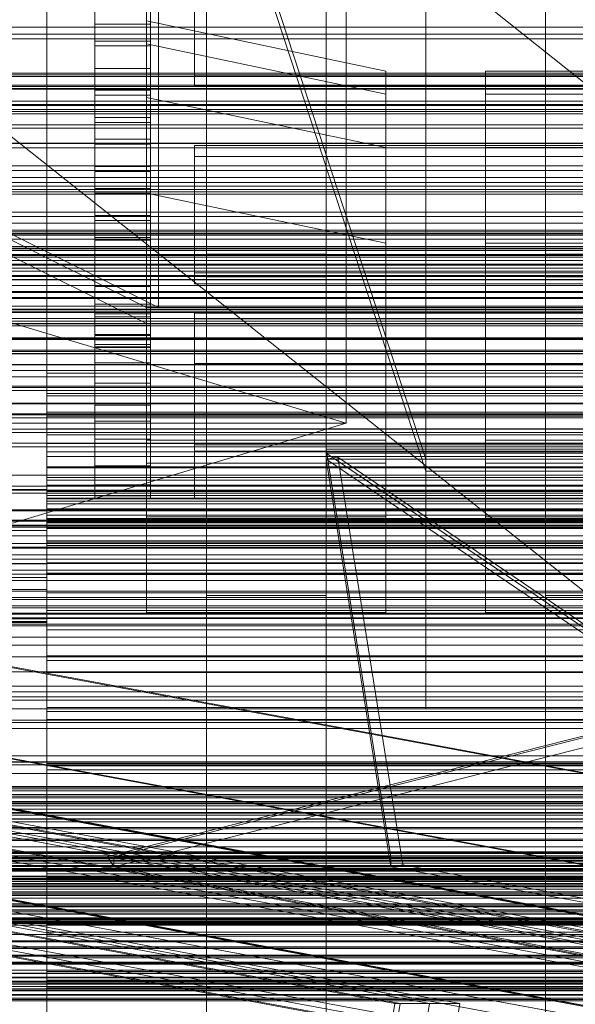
# Model space of a CAD drawing. Header units: millimetres. Extents: x -4395 to 65662, y -65530 to 6847.
# Tile 188 of 256: x -232 to -93, y -35646 to -35399. Entities that reach past the tile are written whole.
import ezdxf

# ---------------------------------------------------------------- set-up
doc = ezdxf.new("R2010")
doc.units = ezdxf.units.MM
for name, color, linetype, lineweight in [('COTAS_O', 1, 'Continuous', 0), ('frontal_briquetadora', 7, 'Continuous', 0), ('frontal_C01', 7, 'Continuous', 0), ('frontal_C02', 7, 'Continuous', 0), ('frontal_C03', 7, 'Continuous', 0), ('frontal_C04', 7, 'Continuous', 0), ('frontal_C06', 7, 'Continuous', 0), ('frontal_CHUTE_GRIZZLY_SEPARADOR', 7, 'Continuous', 0), ('frontal_fines-r33-C06-receiver', 7, 'Continuous', 0), ('frontal_mezcladora', 7, 'Continuous', 0), ('frontal_secador', 7, 'Continuous', 0)]:
    doc.layers.add(name, color=color, linetype=linetype, lineweight=lineweight)
doc.dimstyles.new('R19_100', dxfattribs={"dimtxt": 250, "dimasz": 150, "dimexe": 150, "dimexo": 80, "dimgap": 100, "dimtad": 1, "dimtih": 1, "dimtoh": 1, "dimdsep": 46, "dimcen": 0.09, "dimadec": 0, "dimazin": 0, "dimtfac": 1, "dimtdec": 4, "dimtofl": 0, "dimtmove": 0, "dimatfit": 3, "dimfxl": 1, "dimtolj": 1, "dimtzin": 0, "dimarcsym": 0})

# ---------------------------------------------------------------- blocks, each defined once
blk = doc.blocks.new('DIM_R33_45')
at = {"layer": 'COTAS_O'}
for p, q in [((-1850, -34800), (-1850, -35500)), ((-150, -34800), (-150, -35500)), ((-1850, -35500), (-1700, -35455)), ((-150, -35500), (-300, -35455)), ((-150, -35500), (-1850, -35500)), ((-1850, -35500), (-1700, -35545)), ((-150, -35500), (-300, -35545))]:
    blk.add_line(p, q, dxfattribs=at)
blk.add_text('1700 O', height=250, rotation=180, dxfattribs=at).set_placement((-1000, -35600))
blk = doc.blocks.new('DIM_R33_49')
at = {"layer": 'COTAS_O'}
for p, q in [((-1480, -35300), (-1330, -35255)), ((490, -35300), (340, -35255)), ((-1480, -36000), (-1480, -35300)), ((-1480, -35300), (490, -35300)), ((-1480, -35300), (-1330, -35345)), ((490, -35300), (340, -35345)), ((490, -36000), (490, -35300))]:
    blk.add_line(p, q, dxfattribs=at)
blk.add_text('1970 O', height=250, dxfattribs=at).set_placement((-495, -35200))
blk = doc.blocks.new('DIM_R33_51')
at = {"layer": 'COTAS_O'}
for p, q in [((-1400, -35300), (-1250, -35255)), ((1400, -35300), (1250, -35255)), ((-1400, -36000), (-1400, -35300)), ((-1400, -35300), (1400, -35300)), ((-1400, -35300), (-1250, -35345)), ((1400, -35300), (1250, -35345)), ((1400, -36000), (1400, -35300))]:
    blk.add_line(p, q, dxfattribs=at)
blk.add_text('2800 O', height=250, dxfattribs=at).set_placement((0, -35200))

msp = doc.modelspace()

# ---------------------------------------------------------------- linework, layer by layer
at = {"layer": 'frontal_briquetadora'}
for p, q in [((-674.804, -34950), (340, -35756.525)), ((-720.639, -35041.307), (340, -35884.261))]:
    msp.add_line(p, q, dxfattribs=at)
at = {"layer": 'frontal_C01'}
for p, q in [((-185, -35647.71), (-185, -35248.325)), ((-155, -35248.325), (-155, -35647.71)), ((-100, -35647.71), (-100, -35248.325)), ((-185, -35253.97), (-185, -35653.355)), ((-155, -35653.355), (-155, -35253.97)), ((-100, -35253.97), (-100, -35653.355)), ((-130, -35565.924), (-130, -35296.626)), ((-130, -35302.385), (-130, -35571.683)), ((-185, -35728.153), (-185, -35328.3)), ((-155, -35328.3), (-155, -35728.153)), ((-100, -35728.153), (-100, -35328.3)), ((-185, -35333.946), (-185, -35733.798)), ((-155, -35733.798), (-155, -35333.946)), ((-100, -35333.946), (-100, -35733.798)), ((-200, -35504.285), (-200, -35399.102)), ((-200, -35399.102), (-140, -35411.682)), ((-200, -35404.858), (-200, -35399.102)), ((425, -35400.691), (-425, -35400.691)), ((-200, -35510.042), (-200, -35404.858)), ((-200, -35404.858), (-140, -35417.438)), ((-200, -35418.288), (-200, -35404.858)), ((-425, -35412.204), (425, -35412.204)), ((-140, -35411.682), (-140, -35504.285)), ((-140, -35411.682), (-140, -35417.438)), ((-115, -35504.285), (-115, -35411.682)), ((-115, -35411.682), (-55, -35411.682)), ((-115, -35417.438), (-115, -35411.682)), ((-140, -35417.438), (-140, -35510.042)), ((-140, -35417.438), (-140, -35430.869)), ((-115, -35510.042), (-115, -35417.438)), ((-115, -35417.438), (-55, -35417.438)), ((-115, -35430.869), (-115, -35417.438)), ((-200, -35523.472), (-200, -35418.288)), ((-200, -35418.288), (-140, -35430.869)), ((-200, -35442.272), (-200, -35418.288)), ((-140, -35430.869), (-140, -35523.472)), ((-140, -35430.869), (-140, -35454.852)), ((-115, -35523.472), (-115, -35430.869)), ((-115, -35430.869), (-55, -35430.869)), ((-115, -35454.852), (-115, -35430.869)), ((-140, -35454.852), (-200, -35442.272)), ((-200, -35442.272), (-200, -35547.456)), ((-140, -35547.456), (-140, -35454.852)), ((-55, -35454.852), (-115, -35454.852)), ((-115, -35454.852), (-115, -35547.456)), ((-185, -35463.271), (-185, -35457.626)), ((-185, -35457.626), (-155, -35457.626)), ((-185, -35857.011), (-185, -35457.626)), ((-155, -35457.626), (-155, -35463.271)), ((-155, -35457.626), (-155, -35857.011)), ((-100, -35463.271), (-100, -35457.626)), ((-100, -35457.626), (-70, -35457.626)), ((-100, -35857.011), (-100, -35457.626)), ((-155, -35463.271), (-185, -35463.271)), ((-185, -35463.271), (-185, -35862.656)), ((-155, -35862.656), (-155, -35463.271)), ((-70, -35463.271), (-100, -35463.271)), ((-100, -35463.271), (-100, -35862.656)), ((-140, -35504.285), (-200, -35504.285)), ((-200, -35504.285), (-200, -35510.042)), ((-140, -35510.042), (-140, -35504.285)), ((-55, -35504.285), (-115, -35504.285)), ((-115, -35504.285), (-115, -35510.042)), ((-140, -35510.042), (-200, -35510.042)), ((-200, -35510.042), (-200, -35523.472)), ((-140, -35523.472), (-140, -35510.042)), ((-55, -35510.042), (-115, -35510.042)), ((-115, -35510.042), (-115, -35523.472)), ((-140, -35523.472), (-200, -35523.472)), ((-200, -35523.472), (-200, -35547.456)), ((-140, -35547.456), (-140, -35523.472)), ((-55, -35523.472), (-115, -35523.472)), ((-115, -35523.472), (-115, -35547.456)), ((-185, -35543.247), (-185, -35537.601)), ((-185, -35537.601), (-155, -35537.601)), ((-185, -35937.454), (-185, -35537.601)), ((-155, -35537.601), (-155, -35543.247)), ((-155, -35537.601), (-155, -35937.454)), ((-100, -35543.247), (-100, -35537.601)), ((-100, -35537.601), (-70, -35537.601)), ((-100, -35937.454), (-100, -35537.601)), ((-155, -35543.247), (-185, -35543.247)), ((-185, -35543.247), (-185, -35943.099)), ((-155, -35943.099), (-155, -35543.247)), ((-70, -35543.247), (-100, -35543.247)), ((-100, -35543.247), (-100, -35943.099)), ((-200, -35547.456), (-140, -35547.456)), ((-115, -35547.456), (-55, -35547.456)), ((-250, -35565.924), (-130, -35565.924)), ((-130, -35565.924), (0, -35565.924)), ((-130, -35571.683), (-130, -35565.924)), ((-300, -35567.39), (300, -35567.39)), ((300, -35569.436), (-300, -35569.436)), ((300, -35571.622), (-300, -35571.622)), ((-130, -35571.683), (-250, -35571.683)), ((0, -35571.683), (-130, -35571.683)), ((-300, -35574.515), (300, -35574.515)), ((300, -35593.11), (-300, -35593.11)), ((-300, -35593.594), (300, -35593.594)), ((-300, -35594.884), (300, -35594.884)), ((300, -35595.501), (-300, -35595.501)), ((300, -35595.946), (-300, -35595.946)), ((-300, -35596.778), (300, -35596.778)), ((-300, -35598.324), (300, -35598.324)), ((300, -35599.284), (-300, -35599.284)), ((-450, -35609.738), (450, -35609.738)), ((-300, -35611.874), (300, -35611.874)), ((300, -35618.311), (-300, -35618.311)), ((450, -35621.028), (-450, -35621.028)), ((300, -35624.284), (-300, -35624.284)), ((-300, -35631.341), (300, -35631.341)), ((300, -35631.655), (-300, -35631.655)), ((-300, -35633.453), (300, -35633.453)), ((-300, -35637.232), (300, -35637.232)), ((300, -35639.133), (-300, -35639.133)), ((300, -35640.036), (-300, -35640.036)), ((300, -35640.35), (-300, -35640.35)), ((300, -35642.191), (-300, -35642.191)), ((-300, -35642.407), (300, -35642.407)), ((450, -35643.314), (-450, -35643.314)), ((-450, -35644.888), (450, -35644.888)), ((300, -35643.367), (-300, -35643.367)), ((-300, -35643.468), (300, -35643.468)), ((-300, -35644.543), (300, -35644.543)), ((300, -35644.879), (-300, -35644.879))]:
    msp.add_line(p, q, dxfattribs=at)
at = {"layer": 'frontal_C02'}
for p, q in [((300, -35412.599), (-300, -35412.599)), ((-300, -35413.037), (300, -35413.037)), ((300, -35415.228), (-300, -35415.228)), ((-300, -35415.574), (300, -35415.574)), ((-300, -35416.016), (300, -35416.016)), ((300, -35416.236), (-300, -35416.236)), ((-300, -35419.217), (300, -35419.217)), ((300, -35420.221), (-300, -35420.221)), ((-300, -35429.771), (300, -35429.771)), ((300, -35440.571), (-300, -35440.571)), ((300, -35441.964), (-300, -35441.964)), ((300, -35449.832), (-300, -35449.832)), ((-300, -35451.595), (300, -35451.595)), ((-300, -35453.803), (300, -35453.803)), ((300, -35458.371), (-300, -35458.371)), ((-300, -35459.19), (300, -35459.19)), ((300, -35460.1), (-300, -35460.1)), ((-300, -35460.397), (300, -35460.397)), ((300, -35461.124), (-300, -35461.124)), ((300, -35461.821), (-300, -35461.821)), ((300, -35462.917), (-300, -35462.917)), ((-300, -35463.964), (300, -35463.964)), ((-300, -35464.013), (300, -35464.013)), ((300, -35465.454), (-300, -35465.454)), ((300, -35466.944), (-300, -35466.944)), ((-300, -35468.478), (300, -35468.478)), ((300, -35470.655), (-300, -35470.655)), ((300, -35473.713), (-300, -35473.713)), ((300, -35478.614), (-300, -35478.614)), ((300, -35488.364), (-300, -35488.364)), ((300, -35491.753), (-300, -35491.753)), ((-300, -35495.006), (300, -35495.006)), ((-300, -35495.141), (300, -35495.141)), ((300, -35498.683), (-300, -35498.683)), ((300, -35502.36), (-300, -35502.36)), ((-300, -35512.996), (300, -35512.996)), ((300, -35515.806), (-300, -35515.806)), ((-550, -35521.723), (550, -35521.723)), ((300, -35521.943), (-300, -35521.943)), ((550, -35525.723), (-550, -35525.723)), ((300, -35524.294), (-300, -35524.294)), ((-300, -35524.558), (300, -35524.558)), ((300, -35528.269), (-300, -35528.269)), ((300, -35530.172), (-300, -35530.172)), ((300, -35534.104), (-300, -35534.104)), ((-300, -35535.177), (300, -35535.177)), ((-300, -35536.826), (300, -35536.826)), ((300, -35537.865), (-300, -35537.865)), ((300, -35539.461), (-300, -35539.461)), ((350, -35542.154), (-350, -35542.154)), ((350, -35543.727), (-350, -35543.727)), ((-300, -35544.234), (300, -35544.234)), ((-300, -35545.825), (300, -35545.825)), ((350, -35546.343), (-350, -35546.343)), ((-300, -35547.622), (300, -35547.622)), ((350, -35550.822), (-350, -35550.822)), ((-300, -35548.823), (300, -35548.823)), ((-300, -35549.007), (300, -35549.007)), ((300, -35550.389), (-300, -35550.389)), ((300, -35553.701), (-300, -35553.701)), ((350, -35555.655), (-350, -35555.655)), ((300, -35558.58), (-300, -35558.58)), ((350, -35562.36), (-350, -35562.36)), ((-350, -35568.674), (350, -35568.674)), ((300, -35575.099), (-300, -35575.099)), ((350, -35576.583), (-350, -35576.583)), ((350, -35583.417), (-350, -35583.417)), ((300, -35584.901), (-300, -35584.901)), ((350, -35591.326), (-350, -35591.326)), ((-311.15, -35591.114), (311.15, -35591.114)), ((-311.15, -35591.711), (311.15, -35591.711)), ((-311.15, -35592.248), (311.15, -35592.248)), ((-311.15, -35593.996), (311.15, -35593.996)), ((-311.15, -35595.033), (311.15, -35595.033)), ((-550, -35597.723), (550, -35597.723)), ((350, -35597.64), (-350, -35597.64)), ((-311.15, -35597.814), (311.15, -35597.814)), ((-311.15, -35599.281), (311.15, -35599.281)), ((-550, -35601.723), (550, -35601.723)), ((-311.15, -35602.905), (311.15, -35602.905)), ((300, -35601.42), (-300, -35601.42)), ((350, -35604.345), (-350, -35604.345)), ((-311.15, -35604.702), (311.15, -35604.702)), ((-440, -35607.501), (440, -35607.501)), ((-440, -35607.712), (440, -35607.712)), ((-440, -35607.902), (440, -35607.902)), ((300, -35606.299), (-300, -35606.299)), ((-440, -35608.522), (440, -35608.522)), ((-440, -35608.889), (440, -35608.889)), ((-440, -35609.875), (440, -35609.875)), ((-440, -35610.394), (440, -35610.394)), ((350, -35609.178), (-350, -35609.178)), ((311.15, -35608.923), (-311.15, -35608.923)), ((300, -35609.611), (-300, -35609.611)), ((-440, -35611.679), (440, -35611.679)), ((-440, -35612.315), (440, -35612.315)), ((-311.15, -35610.927), (311.15, -35610.927)), ((-300, -35610.993), (300, -35610.993)), ((-300, -35611.177), (300, -35611.177)), ((-300, -35612.378), (300, -35612.378)), ((440, -35613.811), (-440, -35613.811)), ((-440, -35614.521), (440, -35614.521)), ((350, -35613.657), (-350, -35613.657)), ((-311.15, -35615.456), (311.15, -35615.456)), ((-300, -35614.175), (300, -35614.175)), ((-440, -35616.126), (440, -35616.126)), ((-440, -35616.861), (440, -35616.861)), ((350, -35616.273), (-350, -35616.273)), ((350, -35617.846), (-350, -35617.846)), ((-311.15, -35617.53), (311.15, -35617.53)), ((300, -35615.766), (-300, -35615.766)), ((-440, -35618.466), (440, -35618.466)), ((-440, -35619.176), (440, -35619.176)), ((-440, -35620.671), (440, -35620.671)), ((-440, -35621.308), (440, -35621.308)), ((-440, -35622.592), (440, -35622.592)), ((-311.15, -35622.06), (311.15, -35622.06)), ((300, -35620.539), (-300, -35620.539)), ((300, -35622.135), (-300, -35622.135)), ((-440, -35623.112), (440, -35623.112)), ((-440, -35624.097), (440, -35624.097)), ((-440, -35624.465), (440, -35624.465)), ((-440, -35625.084), (440, -35625.084)), ((-440, -35625.274), (440, -35625.274)), ((-311.15, -35624.064), (311.15, -35624.064)), ((-300, -35623.174), (300, -35623.174)), ((-300, -35624.823), (300, -35624.823)), ((-440, -35625.486), (440, -35625.486)), ((300, -35625.896), (-300, -35625.896)), ((-311.15, -35628.284), (311.15, -35628.284)), ((-311.15, -35630.081), (311.15, -35630.081)), ((300, -35629.828), (-300, -35629.828)), ((300, -35631.731), (-300, -35631.731)), ((-311.15, -35633.705), (311.15, -35633.705)), ((-311.15, -35635.172), (311.15, -35635.172)), ((-300, -35635.442), (300, -35635.442)), ((300, -35635.706), (-300, -35635.706)), ((-311.15, -35637.953), (311.15, -35637.953)), ((-311.15, -35638.991), (311.15, -35638.991)), ((300, -35638.057), (-300, -35638.057)), ((-311.15, -35640.739), (311.15, -35640.739)), ((-311.15, -35641.276), (311.15, -35641.276)), ((-311.15, -35641.872), (311.15, -35641.872)), ((300, -35644.194), (-300, -35644.194))]:
    msp.add_line(p, q, dxfattribs=at)
at = {"layer": 'frontal_C03'}
for p, q in [((1270, -35402.437), (-1230, -35402.437)), ((1270, -35403.62), (-1230, -35403.62)), ((1515, -35420.147), (-1475, -35420.147)), ((1515, -35420.34), (-1475, -35420.34)), ((1270, -35420.034), (-1230, -35420.034)), ((1515, -35421.8), (-1475, -35421.8)), ((1515, -35422.36), (-1475, -35422.36)), ((-1230, -35421.289), (1270, -35421.289)), ((1515, -35425.136), (-1475, -35425.136)), ((1515, -35426.008), (-1475, -35426.008)), ((1515, -35429.829), (-1475, -35429.829)), ((1515, -35430.928), (-1475, -35430.928)), ((-1475, -35435.42), (1515, -35435.42)), ((1515, -35436.638), (-1475, -35436.638)), ((1270, -35438.36), (-1230, -35438.36)), ((1270, -35439.64), (-1230, -35439.64)), ((1515, -35441.362), (-1475, -35441.362)), ((1515, -35442.58), (-1475, -35442.58)), ((1515, -35447.072), (-1475, -35447.072)), ((1515, -35448.171), (-1475, -35448.171)), ((1515, -35451.992), (-1475, -35451.992)), ((1270, -35452.425), (-1230, -35452.425)), ((1515, -35452.864), (-1475, -35452.864)), ((1270, -35452.491), (-1230, -35452.491)), ((1515, -35455.64), (-1475, -35455.64)), ((1515, -35456.2), (-1475, -35456.2)), ((1270, -35456.096), (-1230, -35456.096)), ((1270, -35456.285), (-1230, -35456.285)), ((1270, -35456.711), (-1230, -35456.711)), ((1515, -35457.66), (-1475, -35457.66)), ((1515, -35457.853), (-1475, -35457.853)), ((1270, -35457.966), (-1230, -35457.966)), ((1270, -35462.946), (-1230, -35462.946)), ((1270, -35463.229), (-1230, -35463.229)), ((1516, -35467.156), (-1476, -35467.156)), ((1516, -35467.183), (-1476, -35467.183)), ((1516, -35468.625), (-1476, -35468.625)), ((1516, -35468.7), (-1476, -35468.7)), ((1516, -35471.365), (-1476, -35471.365)), ((1516, -35471.478), (-1476, -35471.478)), ((1270, -35471.933), (-1230, -35471.933)), ((-1230, -35472.267), (1270, -35472.267)), ((1270, -35474.38), (-1230, -35474.38)), ((1516, -35474.959), (-1476, -35474.959)), ((-1476, -35475.093), (1516, -35475.093)), ((1270, -35475.563), (-1230, -35475.563)), ((1516, -35478.861), (-1476, -35478.861)), ((1516, -35478.994), (-1476, -35478.994)), ((1270, -35481.687), (-1230, -35481.687)), ((1270, -35482.021), (-1230, -35482.021)), ((1516, -35482.476), (-1476, -35482.476)), ((1516, -35482.589), (-1476, -35482.589)), ((1516, -35485.254), (-1476, -35485.254)), ((1516, -35485.329), (-1476, -35485.329)), ((1516, -35486.771), (-1476, -35486.771)), ((1516, -35486.798), (-1476, -35486.798)), ((1270, -35490.69), (-1230, -35490.69)), ((1270, -35490.724), (-1230, -35490.724)), ((1270, -35491.007), (-1230, -35491.007)), ((1270, -35491.754), (-1230, -35491.754)), ((1270, -35497.669), (-1230, -35497.669)), ((1270, -35497.858), (-1230, -35497.858)), ((1270, -35501.463), (-1230, -35501.463)), ((1270, -35501.529), (-1230, -35501.529)), ((1270, -35505.014), (-1230, -35505.014)), ((1270, -35505.919), (-1230, -35505.919)), ((1270, -35516.801), (-1230, -35516.801)), ((1270, -35517.512), (-1230, -35517.512)), ((1270, -35525.598), (-1230, -35525.598)), ((1270, -35526.088), (-1230, -35526.088)), ((1270, -35531.067), (-1230, -35531.067)), ((1270, -35531.317), (-1230, -35531.317)), ((1270, -35532.998), (-1230, -35532.998))]:
    msp.add_line(p, q, dxfattribs=at)
at = {"layer": 'frontal_C04'}
for p, q in [((-225, -35487.488), (-225, -34411.606)), ((-225, -34417.244), (-225, -35493.126)), ((-225, -34440.737), (-225, -35516.618)), ((-225, -35634.08), (-225, -34558.198)), ((-225, -34563.836), (-225, -35639.718)), ((-225, -34605.183), (-225, -35681.065)), ((-213, -35368.44), (-213, -35404.148)), ((-199, -35404.148), (-199, -35368.44)), ((-213, -35410.989), (-213, -35375.281)), ((-199, -35375.281), (-199, -35410.989)), ((-213, -35380.753), (-213, -35416.461)), ((-199, -35416.461), (-199, -35380.753)), ((-188, -35380.749), (-188, -35412.699)), ((-188, -35415.435), (-188, -35383.486)), ((-213, -35423.302), (-213, -35387.593)), ((-199, -35387.593), (-199, -35423.302)), ((-213, -35393.066), (-213, -35428.774)), ((-213, -35399.906), (-213, -35393.066)), ((-199, -35428.774), (-199, -35393.066)), ((-199, -35393.066), (-199, -35399.906)), ((-213, -35399.906), (-199, -35399.906)), ((-213, -35435.614), (-213, -35399.906)), ((-199, -35399.906), (-199, -35435.614)), ((-213, -35404.148), (-199, -35404.148)), ((-213, -35404.148), (-213, -35410.989)), ((-199, -35405.378), (-213, -35405.378)), ((-213, -35405.378), (-213, -35441.087)), ((-213, -35412.219), (-213, -35405.378)), ((-199, -35404.148), (-199, -35410.989)), ((-199, -35441.087), (-199, -35405.378)), ((-199, -35405.378), (-199, -35412.219)), ((-199, -35410.989), (-213, -35410.989)), ((-213, -35412.219), (-199, -35412.219)), ((-213, -35447.927), (-213, -35412.219)), ((-199, -35412.219), (-199, -35447.927)), ((-188, -35412.699), (188, -35412.699)), ((-188, -35412.699), (-188, -35415.435)), ((188, -35415.435), (-188, -35415.435)), ((-213, -35416.461), (-199, -35416.461)), ((-213, -35416.461), (-213, -35423.302)), ((-199, -35417.691), (-213, -35417.691)), ((-213, -35417.691), (-213, -35453.399)), ((-213, -35424.531), (-213, -35417.691)), ((-199, -35416.461), (-199, -35423.302)), ((-199, -35453.399), (-199, -35417.691)), ((-199, -35417.691), (-199, -35424.531)), ((-199, -35423.302), (-213, -35423.302)), ((-213, -35424.531), (-199, -35424.531)), ((-213, -35460.24), (-213, -35424.531)), ((-199, -35424.531), (-199, -35460.24)), ((-213, -35428.774), (-199, -35428.774)), ((-213, -35428.774), (-213, -35435.614)), ((-199, -35430.004), (-213, -35430.004)), ((-213, -35430.004), (-213, -35465.712)), ((-213, -35436.844), (-213, -35430.004)), ((-199, -35428.774), (-199, -35435.614)), ((-199, -35465.712), (-199, -35430.004)), ((-199, -35430.004), (-199, -35436.844)), ((188, -35430.342), (-188, -35430.342)), ((-188, -35430.342), (-188, -35462.292)), ((-188, -35433.079), (-188, -35430.342)), ((-188, -35433.079), (188, -35433.079)), ((-188, -35465.028), (-188, -35433.079)), ((-199, -35435.614), (-213, -35435.614)), ((-213, -35436.844), (-199, -35436.844)), ((-213, -35472.553), (-213, -35436.844)), ((-199, -35436.844), (-199, -35472.553)), ((-213, -35441.087), (-199, -35441.087)), ((-213, -35441.087), (-213, -35447.927)), ((-199, -35442.317), (-213, -35442.317)), ((-213, -35442.317), (-213, -35478.025)), ((-213, -35449.157), (-213, -35442.317)), ((-199, -35441.087), (-199, -35447.927)), ((-199, -35478.025), (-199, -35442.317)), ((-199, -35442.317), (-199, -35449.157)), ((-199, -35447.927), (-213, -35447.927)), ((-213, -35449.157), (-199, -35449.157)), ((-213, -35484.865), (-213, -35449.157)), ((-199, -35449.157), (-199, -35484.865)), ((-213, -35453.399), (-199, -35453.399)), ((-213, -35453.399), (-213, -35460.24)), ((-199, -35454.072), (-213, -35454.072)), ((-213, -35454.072), (-213, -35489.942)), ((-213, -35459.215), (-213, -35454.072)), ((-199, -35453.399), (-199, -35460.24)), ((-199, -35489.942), (-199, -35454.072)), ((-199, -35454.072), (-199, -35459.215)), ((-213, -35459.215), (-199, -35459.215)), ((-213, -35495.457), (-213, -35459.215)), ((-199, -35459.215), (-199, -35495.457)), ((-199, -35460.24), (-213, -35460.24)), ((-188, -35462.292), (188, -35462.292)), ((-188, -35462.292), (-188, -35465.028)), ((-199, -35462.952), (-213, -35462.952)), ((-213, -35462.952), (-213, -35499.475)), ((-213, -35467.146), (-213, -35462.952)), ((-199, -35499.475), (-199, -35462.952)), ((-199, -35462.952), (-199, -35467.146)), ((-213, -35465.712), (-199, -35465.712)), ((-213, -35465.712), (-213, -35472.553)), ((-213, -35467.146), (-199, -35467.146)), ((-213, -35503.993), (-213, -35467.146)), ((-199, -35465.712), (-199, -35472.553)), ((-199, -35467.146), (-199, -35503.993)), ((188, -35465.028), (-188, -35465.028)), ((-199, -35470.111), (-213, -35470.111)), ((-213, -35470.111), (-213, -35507.194)), ((-213, -35473.326), (-213, -35470.111)), ((-199, -35507.194), (-199, -35470.111)), ((-199, -35470.111), (-199, -35473.326)), ((-199, -35472.553), (-213, -35472.553)), ((-213, -35473.326), (-199, -35473.326)), ((-213, -35510.671), (-213, -35473.326)), ((-199, -35473.326), (-199, -35510.671)), ((188, -35472.376), (-188, -35472.376)), ((-188, -35472.376), (-188, -35505.439)), ((-188, -35473.838), (-188, -35472.376)), ((-188, -35473.838), (188, -35473.838)), ((-188, -35507.004), (-188, -35473.838)), ((-199, -35475.498), (-213, -35475.498)), ((-213, -35475.498), (-213, -35513.024)), ((-213, -35477.71), (-213, -35475.498)), ((-199, -35513.024), (-199, -35475.498)), ((-199, -35475.498), (-199, -35477.71)), ((-213, -35477.71), (-199, -35477.71)), ((-213, -35515.424), (-213, -35477.71)), ((-213, -35478.025), (-199, -35478.025)), ((-213, -35478.025), (-213, -35484.865)), ((-199, -35479.075), (-213, -35479.075)), ((-213, -35479.075), (-213, -35516.906)), ((-213, -35480.271), (-213, -35479.075)), ((-199, -35477.71), (-199, -35515.424)), ((-199, -35478.025), (-199, -35484.865)), ((-199, -35516.906), (-199, -35479.075)), ((-199, -35479.075), (-199, -35480.271)), ((-213, -35480.271), (-199, -35480.271)), ((-213, -35518.206), (-213, -35480.271)), ((-199, -35480.818), (-213, -35480.818)), ((-213, -35480.818), (-213, -35518.801)), ((-213, -35481), (-213, -35480.818)), ((-213, -35481), (-199, -35481)), ((-213, -35519), (-213, -35481)), ((-199, -35480.271), (-199, -35518.206)), ((-199, -35518.801), (-199, -35480.818)), ((-199, -35480.818), (-199, -35481)), ((-199, -35481), (-199, -35519)), ((-199, -35484.865), (-213, -35484.865)), ((-188, -35485), (188, -35485)), ((-188, -35519), (-188, -35485)), ((225, -35487.488), (-225, -35487.488)), ((-225, -35487.488), (-225, -35493.126)), ((-225, -35492.58), (-225, -35487.488)), ((-213, -35489.942), (-199, -35489.942)), ((-213, -35489.942), (-213, -35495.457)), ((-199, -35489.942), (-199, -35495.457)), ((225, -35492.58), (-225, -35492.58)), ((-225, -35492.58), (-225, -35498.272)), ((-225, -35497.211), (-225, -35492.58)), ((-225, -35493.126), (225, -35493.126)), ((-225, -35493.126), (-225, -35498.272)), ((-199, -35495.457), (-213, -35495.457)), ((225, -35497.211), (-225, -35497.211)), ((-225, -35497.211), (-225, -35502.953)), ((-225, -35501.386), (-225, -35497.211)), ((-225, -35498.272), (225, -35498.272)), ((-225, -35498.272), (-225, -35502.953)), ((225, -35501.386), (-225, -35501.386)), ((-225, -35501.386), (-225, -35507.174)), ((-225, -35505.108), (-225, -35501.386)), ((-213, -35499.475), (-199, -35499.475)), ((-213, -35499.475), (-213, -35503.993)), ((-199, -35499.475), (-199, -35503.993)), ((-225, -35502.953), (225, -35502.953)), ((-225, -35502.953), (-225, -35507.174)), ((-199, -35503.993), (-213, -35503.993)), ((225, -35505.108), (-225, -35505.108)), ((-225, -35505.108), (-225, -35510.939)), ((-225, -35508.381), (-225, -35505.108)), ((-188, -35505.439), (188, -35505.439)), ((-188, -35505.439), (-188, -35507.004)), ((-225, -35507.174), (225, -35507.174)), ((-225, -35507.174), (-225, -35510.939)), ((225, -35508.381), (-225, -35508.381)), ((-225, -35508.381), (-225, -35514.25)), ((-225, -35511.21), (-225, -35508.381)), ((-213, -35507.194), (-199, -35507.194)), ((-213, -35507.194), (-213, -35510.671)), ((-199, -35507.194), (-199, -35510.671)), ((188, -35507.004), (-188, -35507.004)), ((-225, -35510.939), (225, -35510.939)), ((-225, -35510.939), (-225, -35514.25)), ((225, -35511.21), (-225, -35511.21)), ((-225, -35511.21), (-225, -35517.113)), ((-225, -35513.597), (-225, -35511.21)), ((-199, -35510.671), (-213, -35510.671)), ((225, -35513.597), (-225, -35513.597)), ((-225, -35513.597), (-225, -35519.529)), ((-225, -35515.546), (-225, -35513.597)), ((-213, -35513.024), (-199, -35513.024)), ((-213, -35513.024), (-213, -35515.424)), ((-199, -35513.024), (-199, -35515.424)), ((-225, -35516.618), (-250, -35516.618)), ((-225, -35514.25), (225, -35514.25)), ((-225, -35514.25), (-225, -35517.113)), ((225, -35515.546), (-225, -35515.546)), ((-225, -35515.546), (-225, -35521.502)), ((-225, -35517.058), (-225, -35515.546)), ((-225, -35681.065), (-225, -35516.618)), ((-225, -35516.618), (-225, -35521.987)), ((-199, -35515.424), (-213, -35515.424)), ((225, -35517.058), (-225, -35517.058)), ((-225, -35517.058), (-225, -35523.034)), ((-225, -35518.138), (-225, -35517.058)), ((-225, -35517.113), (225, -35517.113)), ((-225, -35517.113), (-225, -35519.529)), ((225, -35518.138), (-225, -35518.138)), ((-225, -35518.138), (-225, -35524.127)), ((-225, -35518.784), (-225, -35518.138)), ((225, -35518.784), (-225, -35518.784)), ((-225, -35518.784), (-225, -35524.782)), ((-225, -35519), (-225, -35518.784)), ((-225, -35519), (225, -35519)), ((-225, -35525), (-225, -35519)), ((-225, -35519), (-225, -35520.231)), ((-213, -35516.906), (-199, -35516.906)), ((-213, -35516.906), (-213, -35518.206)), ((-199, -35518.206), (-213, -35518.206)), ((-213, -35518.801), (-199, -35518.801)), ((-213, -35518.801), (-213, -35519)), ((-199, -35519), (-213, -35519)), ((-199, -35516.906), (-199, -35518.206)), ((-199, -35518.801), (-199, -35519)), ((188, -35519), (-188, -35519)), ((-225, -35519.529), (225, -35519.529)), ((-225, -35519.529), (-225, -35521.502)), ((-225, -35520.231), (-225, -35526.139)), ((225, -35520.231), (-225, -35520.231)), ((-225, -35520.231), (-225, -35523.885)), ((-225, -35521.502), (225, -35521.502)), ((-225, -35521.502), (-225, -35523.034)), ((-225, -35521.987), (-250, -35521.987)), ((-225, -35687.991), (-225, -35521.987)), ((-225, -35521.987), (-225, -35526.877)), ((-225, -35523.034), (225, -35523.034)), ((-225, -35523.034), (-225, -35524.127)), ((-225, -35523.885), (-225, -35529.523)), ((225, -35523.885), (-225, -35523.885)), ((-225, -35523.885), (-225, -35529.852)), ((-225, -35524.127), (225, -35524.127)), ((-225, -35524.127), (-225, -35524.782)), ((-225, -35524.782), (225, -35524.782)), ((-225, -35524.782), (-225, -35525)), ((225, -35525), (-225, -35525)), ((-225, -35526.441), (-225, -35525)), ((-225, -35526.139), (-225, -35525)), ((-225, -35526.139), (225, -35526.139)), ((-225, -35529.523), (-225, -35526.139)), ((-225, -35530.709), (-225, -35526.441)), ((225, -35526.441), (-225, -35526.441)), ((-225, -35526.877), (-250, -35526.877)), ((-225, -35694.343), (-225, -35526.877)), ((-225, -35526.877), (-225, -35531.292)), ((-225, -35531.292), (-250, -35531.292)), ((-225, -35529.523), (225, -35529.523)), ((-225, -35535.048), (-225, -35529.523)), ((-225, -35529.852), (-225, -35535.048)), ((225, -35529.852), (-225, -35529.852)), ((-225, -35529.852), (-225, -35537.95)), ((-225, -35537.64), (-225, -35530.709)), ((225, -35530.709), (-225, -35530.709)), ((-225, -35700.114), (-225, -35531.292)), ((-225, -35531.292), (-225, -35535.234)), ((-225, -35535.234), (-250, -35535.234)), ((-225, -35535.048), (225, -35535.048)), ((-225, -35542.547), (-225, -35535.048)), ((-225, -35705.299), (-225, -35535.234)), ((-225, -35535.234), (-225, -35538.705)), ((-225, -35538.705), (-250, -35538.705)), ((-225, -35546.967), (-225, -35537.64)), ((225, -35537.64), (-225, -35537.64)), ((-225, -35537.95), (-225, -35542.547)), ((225, -35537.95), (-225, -35537.95)), ((-225, -35537.95), (-225, -35547.934)), ((-225, -35709.889), (-225, -35538.705)), ((-225, -35538.705), (-225, -35541.709)), ((-225, -35541.709), (-250, -35541.709)), ((-225, -35713.881), (-225, -35541.709)), ((-225, -35541.709), (-225, -35544.246)), ((-225, -35542.547), (225, -35542.547)), ((-225, -35551.791), (-225, -35542.547)), ((-225, -35544.246), (-250, -35544.246)), ((-225, -35546.32), (-250, -35546.32)), ((-225, -35717.268), (-225, -35544.246)), ((-225, -35544.246), (-225, -35546.32)), ((-225, -35720.046), (-225, -35546.32)), ((-225, -35546.32), (-225, -35547.931)), ((-225, -35547.931), (-250, -35547.931)), ((-225, -35558.332), (-225, -35546.967)), ((225, -35546.967), (-225, -35546.967)), ((-225, -35722.211), (-225, -35547.931)), ((-225, -35547.931), (-225, -35549.081)), ((-225, -35547.934), (-225, -35551.791)), ((225, -35547.934), (-225, -35547.934)), ((-225, -35547.934), (-225, -35559.5)), ((-225, -35549.081), (-250, -35549.081)), ((-225, -35549.77), (-250, -35549.77)), ((-250, -35550), (-225, -35550)), ((-225, -35723.76), (-225, -35549.081)), ((-225, -35549.081), (-225, -35549.77)), ((-225, -35724.69), (-225, -35549.77)), ((-225, -35549.77), (-225, -35550)), ((-225, -35550), (-225, -35725)), ((-225, -35551.791), (225, -35551.791)), ((-225, -35562.5), (-225, -35551.791)), ((-225, -35571.299), (-225, -35558.332)), ((225, -35558.332), (-225, -35558.332)), ((-225, -35559.5), (-225, -35562.5)), ((225, -35559.5), (-225, -35559.5)), ((-225, -35559.5), (-225, -35572.296)), ((-225, -35562.5), (225, -35562.5)), ((-225, -35574.348), (-225, -35562.5)), ((-225, -35585.368), (-225, -35571.299)), ((225, -35571.299), (-225, -35571.299)), ((-225, -35572.296), (-225, -35574.348)), ((225, -35572.296), (-225, -35572.296)), ((-225, -35572.296), (-225, -35585.934)), ((-225, -35574.348), (225, -35574.348)), ((-225, -35586.976), (-225, -35574.348)), ((314, -35585), (-284, -35585)), ((314, -35585.734), (-284, -35585.734)), ((-225, -35600), (-225, -35585.368)), ((225, -35585.368), (-225, -35585.368)), ((314, -35587.865), (-284, -35587.865)), ((-225, -35585.934), (-225, -35586.976)), ((225, -35585.934), (-225, -35585.934)), ((-225, -35585.934), (-225, -35600)), ((-225, -35586.976), (225, -35586.976)), ((-225, -35600), (-225, -35586.976)), ((314, -35591.183), (-284, -35591.183)), ((314, -35595.365), (-284, -35595.365)), ((-284, -35600), (314, -35600)), ((-225, -35600), (-225, -35614.632)), ((-225, -35600), (225, -35600)), ((-225, -35600), (-225, -35614.066)), ((-225, -35613.024), (-225, -35600)), ((314, -35604.635), (-284, -35604.635)), ((314, -35608.817), (-284, -35608.817)), ((314, -35612.135), (-284, -35612.135)), ((-225, -35614.066), (-225, -35613.024)), ((-225, -35613.024), (225, -35613.024)), ((-225, -35625.652), (-225, -35613.024)), ((314, -35614.266), (-284, -35614.266)), ((314, -35615), (-284, -35615)), ((225, -35614.066), (-225, -35614.066)), ((-225, -35614.066), (-225, -35627.704)), ((-225, -35614.632), (-225, -35628.701)), ((225, -35614.632), (-225, -35614.632)), ((-225, -35627.704), (-225, -35625.652)), ((-225, -35625.652), (225, -35625.652)), ((-225, -35637.5), (-225, -35625.652)), ((225, -35627.704), (-225, -35627.704)), ((-225, -35627.704), (-225, -35640.5)), ((-225, -35628.701), (-225, -35641.668)), ((225, -35628.701), (-225, -35628.701)), ((225, -35634.08), (-225, -35634.08)), ((-225, -35634.08), (-225, -35639.718)), ((-225, -35640.561), (-225, -35634.08)), ((-225, -35640.5), (-225, -35637.5)), ((-225, -35637.5), (225, -35637.5)), ((-225, -35648.209), (-225, -35637.5)), ((-225, -35639.718), (225, -35639.718)), ((-225, -35639.718), (-225, -35646.253)), ((225, -35640.5), (-225, -35640.5)), ((-225, -35640.5), (-225, -35652.066)), ((225, -35640.561), (-225, -35640.561)), ((-225, -35640.561), (-225, -35646.253)), ((-225, -35646.496), (-225, -35640.561)), ((-225, -35641.668), (-225, -35653.033)), ((225, -35641.668), (-225, -35641.668))]:
    msp.add_line(p, q, dxfattribs=at)
at = {"layer": 'frontal_C06'}
for p, q in [((-1322.962, -35382.563), (-83.833, -35612.032)), ((-82.791, -35612.032), (-1321.92, -35382.563)), ((-1198.971, -35382.563), (40.159, -35612.032)), ((41.201, -35612.032), (-1197.929, -35382.563)), ((-1382.276, -35406.782), (-32.276, -35656.782)), ((89.284, -35656.782), (-1260.716, -35406.782)), ((-32.758, -35659.737), (-1382.758, -35409.737)), ((-1261.198, -35409.737), (88.802, -35659.737)), ((-89.448, -35646.516), (-1328.578, -35417.047)), ((-1327.536, -35417.047), (-88.406, -35646.516)), ((34.543, -35646.516), (-1204.586, -35417.047)), ((-1203.545, -35417.047), (35.585, -35646.516)), ((-1318.083, -35421.714), (-97.432, -35647.761)), ((24.128, -35647.761), (-1196.523, -35421.714)), ((-97.914, -35650.716), (-1318.565, -35424.67)), ((-1197.005, -35424.67), (23.646, -35650.716)), ((-1301.614, -35429.803), (-136.398, -35645.583)), ((-121.463, -35645.583), (-1286.679, -35429.803)), ((-1173.455, -35429.803), (-8.239, -35645.583)), ((6.696, -35645.583), (-1158.52, -35429.803)), ((-137.361, -35651.495), (-1302.576, -35435.714)), ((-1287.642, -35435.714), (-122.426, -35651.495)), ((-9.202, -35651.495), (-1174.417, -35435.714)), ((-1159.483, -35435.714), (5.733, -35651.495)), ((-1244.645, -35440.61), (-137.787, -35645.583)), ((-136.398, -35645.583), (-1243.255, -35440.61)), ((-129.104, -35645.583), (-1235.962, -35440.61)), ((-1107.455, -35440.61), (-0.598, -35645.583)), ((8.085, -35645.583), (-1098.772, -35440.61)), ((-138.75, -35651.495), (-1245.607, -35446.521)), ((-1236.924, -35446.521), (-130.067, -35651.495)), ((-1.561, -35651.495), (-1108.418, -35446.521)), ((-1099.735, -35446.521), (7.122, -35651.495)), ((-788.952, -35498.241), (6.696, -35645.583)), ((8.085, -35645.583), (-787.563, -35498.241)), ((-167.79, -35829.826), (-137.787, -35645.583)), ((-136.398, -35645.583), (-166.401, -35829.826)), ((-138.75, -35651.495), (-137.787, -35645.583)), ((-137.787, -35645.583), (-136.398, -35645.583)), ((-137.787, -35645.583), (-129.104, -35645.583)), ((-137.361, -35651.495), (-136.398, -35645.583)), ((-136.398, -35645.583), (-121.463, -35645.583)), ((-129.104, -35645.583), (-130.067, -35651.495)), ((-121.463, -35645.583), (-122.426, -35651.495))]:
    msp.add_line(p, q, dxfattribs=at)
at = {"layer": 'frontal_CHUTE_GRIZZLY_SEPARADOR'}
for p, q in [((-205, -35279.996), (-130, -35509)), ((-205, -35282.996), (-130, -35512)), ((-130, -35509), (-130, -35512)), ((-130, -35509), (170, -35509)), ((170, -35512), (-130, -35512))]:
    msp.add_line(p, q, dxfattribs=at)
at = {"layer": 'frontal_fines-r33-C06-receiver'}
for p, q in [((-209.797, -35608.714), (193.41, -35506.456)), ((195, -35506.506), (-208.207, -35608.765)), ((-155, -35506.506), (195, -35506.506)), ((-138.744, -35608.765), (-155, -35506.506)), ((-155, -35506.506), (-155, -35509)), ((-208.207, -35611.258), (195, -35509)), ((195, -35507.511), (-155, -35507.511)), ((-155, -35507.511), (46.04, -35643.989)), ((-155, -35509), (-155, -35507.511)), ((-155, -35509), (-152.037, -35508.529)), ((-138.744, -35611.258), (-155, -35509)), ((-155, -35509), (46.04, -35645.478)), ((195, -35509), (-155, -35509)), ((-152.037, -35508.529), (-135.781, -35610.787)), ((49.003, -35645.007), (-152.037, -35508.529)), ((-25.012, -35642.933), (-209.797, -35608.714)), ((-208.207, -35611.258), (-209.797, -35608.714)), ((-208.207, -35608.765), (-138.744, -35608.765)), ((-208.207, -35611.258), (-208.207, -35608.765)), ((-138.744, -35611.258), (-138.744, -35608.765)), ((-138.744, -35611.258), (-208.207, -35611.258)), ((-208.207, -35611.258), (-23.423, -35645.478)), ((-138.744, -35611.258), (-135.781, -35610.787)), ((46.04, -35645.478), (-138.744, -35611.258)), ((-135.781, -35610.787), (49.003, -35645.007))]:
    msp.add_line(p, q, dxfattribs=at)
at = {"layer": 'frontal_mezcladora'}
msp.add_line((-750, -35640), (750, -35640), dxfattribs=at)
at = {"layer": 'frontal_secador'}
for p, q in [((-1245, -34950), (-200, -35471)), ((-197, -35471), (-1242, -34950)), ((-200, -35475), (-1245, -34954)), ((-200, -35471), (-200, -35331)), ((-197, -35331), (-197, -35471)), ((-200, -35471), (200, -35471)), ((-200, -35475), (-200, -35471)), ((-197, -35471), (-200, -35471)), ((200, -35475), (-200, -35475))]:
    msp.add_line(p, q, dxfattribs=at)

# ---------------------------------------------------------------- dimensions: what is measured, and where the dimension line sits
at = {"layer": 'COTAS_O'}
for p1, p2, picture, middle in [((-150, -34800), (-1850, -34800), 'DIM_R33_45', (-1000, -35500)), ((-1480, -36000), (490, -36000), 'DIM_R33_49', (-495, -35300)), ((-1400, -36000), (1400, -36000), 'DIM_R33_51', (0, -35300))]:
    dim = msp.add_aligned_dim(p1=p1, p2=p2, distance=700, text='<> O', dimstyle='R19_100', dxfattribs=at)
    dim.commit()
    dim.dimension.update_dxf_attribs({"geometry": picture, "text_midpoint": middle})

doc.saveas('drawing.dxf')
